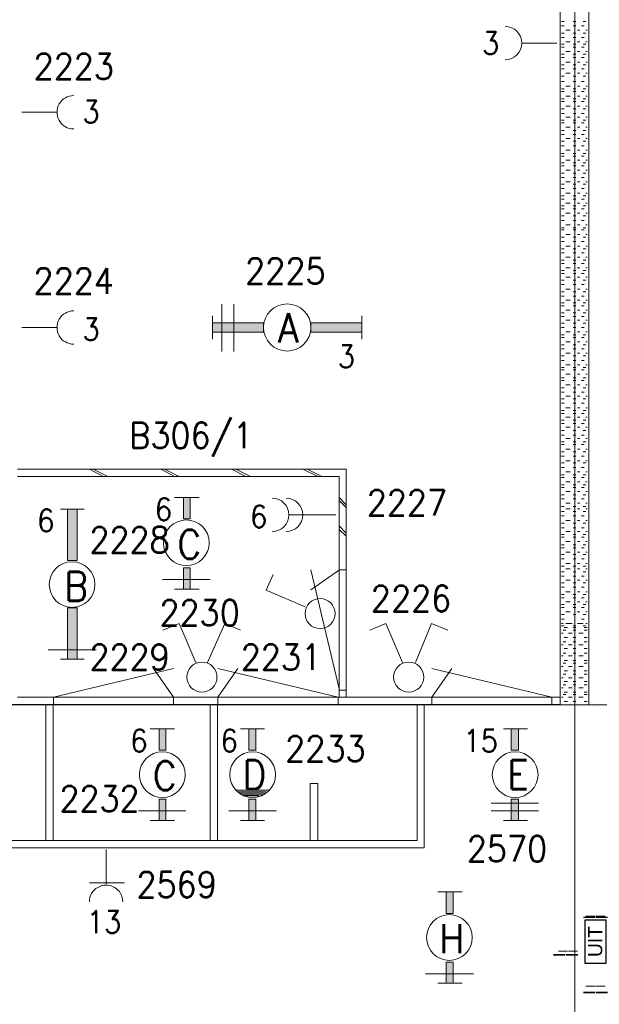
# Model space of a CAD drawing. Header units: metres. Extents: x -119 to 0, y 0 to 84.
# Tile 50 of 53: x -20.52 to -16.47, y 49.07 to 55.96. Entities that reach past the tile are written whole.
import ezdxf
from ezdxf.enums import TextEntityAlignment as Align

# ---------------------------------------------------------------- set-up
doc = ezdxf.new("R2010")
doc.units = ezdxf.units.M
doc.header["$MEASUREMENT"] = 0
doc.layers.add('Level 1', color=1, linetype='Continuous', lineweight=0)
doc.layers.add('Level 20', color=1, linetype='Continuous', lineweight=0)
doc.styles.add('Style-STANDARD', font='STANDARD.shx')
doc.styles.add('Style-WORKING', font='WORKING.shx')

# ---------------------------------------------------------------- blocks, each defined once
blk = doc.blocks.new('1260')
at = {"layer": 'Level 1', "color": 1, "linetype": 'Continuous', "lineweight": 0}
for p, q in [((-630.0001, -100), (-630.0001, 100)), ((630.0001, -100), (630.0001, 100))]:
    blk.add_line(p, q, dxfattribs=at)
blk.add_circle((0, 0), 200, dxfattribs=at)
at = {"layer": 'Level 1', "color": 1, "linetype": 'Continuous', "lineweight": 0, "extrusion": (0, 0, -1)}
blk.add_solid([(200, 40), (630.0001, 40), (200, -40), (630.0001, -40)], dxfattribs=at)
at = {"layer": 'Level 1', "color": 1, "linetype": 'Continuous', "lineweight": 0}
blk.add_solid([(200, -40), (630.0001, -40), (200, 40), (630.0001, 40)], dxfattribs=at)
for points in [[(-200, 40), (-630.0001, 40), (-630.0001, -40), (-200, -40)], [(200, -40), (630.0001, -40), (630.0001, 40), (200, 40)]]:
    blk.add_3dface(points, dxfattribs=at)
at = {"layer": 'Level 1', "color": 1, "linetype": 'Continuous', "lineweight": 0, "style": 'Style-STANDARD'}
blk.add_text('A', height=250, dxfattribs=at).set_placement((-77.7681, -128.6793))
blk = doc.blocks.new('EF0A')
at = {"layer": 'Level 20', "color": 2, "linetype": 'Continuous', "lineweight": 30}
blk.add_3dface([(0, -0.03), (0, 0.03), (-0.03, 0.03), (-0.03, -0.03)], dxfattribs=at)
at = {"layer": 'Level 20', "color": 253, "linetype": 'Continuous', "lineweight": 13, "style": 'Style-WORKING'}
blk.add_text('UIT', height=0.02, rotation=90, dxfattribs=at).set_placement((-0.0155, 0), align=Align.MIDDLE_CENTER)
at = {"layer": 'Level 20', "color": 253, "linetype": 'Continuous', "lineweight": 13, "style": 'Style-WORKING', "width": 0.900036}
blk.add_attdef('EF0A_29778', text='', height=0.025, dxfattribs=at).set_placement((-0.015, 0.04), align=Align.CENTER)
at = {"layer": 'Level 20', "color": 11, "linetype": 'Continuous', "lineweight": 0, "style": 'Style-WORKING'}
blk.add_attdef('EF0A_29777', text='', height=0.018, dxfattribs=at).set_placement((-0.015, 0.04), align=Align.CENTER)
at = {"layer": 'Level 20', "color": 253, "linetype": 'Continuous', "lineweight": 13, "style": 'Style-WORKING', "width": 0.900036}
blk.add_attdef('EF0A_29782', text='', height=0.025, dxfattribs=at).set_placement((-0.04, 0), align=Align.MIDDLE_RIGHT)
at = {"layer": 'Level 20', "color": 11, "linetype": 'Continuous', "lineweight": 0, "style": 'Style-WORKING'}
blk.add_attdef('EF0A_29781', text='', height=0.018, dxfattribs=at).set_placement((-0.04, 0), align=Align.MIDDLE_RIGHT)
blk.add_attdef('EF0A_29779', text='', height=0.018, dxfattribs=at).set_placement((0.01, 0), align=Align.MIDDLE_LEFT)
at = {"layer": 'Level 20', "color": 253, "linetype": 'Continuous', "lineweight": 13, "style": 'Style-WORKING', "width": 0.900036}
blk.add_attdef('EF0A_29780', text='', height=0.025, dxfattribs=at).set_placement((0.01, 0), align=Align.MIDDLE_LEFT)
blk.add_attdef('EF0A_29784', text='', height=0.025, dxfattribs=at).set_placement((-0.015, -0.04), align=Align.TOP_CENTER)
at = {"layer": 'Level 20', "color": 11, "linetype": 'Continuous', "lineweight": 0, "style": 'Style-WORKING'}
blk.add_attdef('EF0A_29783', text='', height=0.018, dxfattribs=at).set_placement((-0.015, -0.04), align=Align.TOP_CENTER)

msp = doc.modelspace()

# ---------------------------------------------------------------- linework, layer by layer
at = {"layer": 'Level 1', "color": 11, "linetype": 'Continuous', "lineweight": 0}
for p, q in [((-16.6412, 62.0781), (-16.6412, 35.362)), ((-106.4536, 51.1663), (-6.9068, 51.1663))]:
    msp.add_line(p, q, dxfattribs=at)
at = {"layer": 'Level 1', "color": 1, "linetype": 'Continuous', "lineweight": 0}
for p, q in [((-16.5437, 58.5539), (-16.5437, 51.1702)), ((-16.7425, 58.5032), (-16.7425, 51.1702)), ((-16.7347, 55.9458), (-16.7152, 55.9458)), ((-16.7347, 55.9146), (-16.7152, 55.9146)), ((-16.6529, 55.9458), (-16.6334, 55.9458)), ((-16.6529, 55.9146), (-16.6334, 55.9146)), ((-16.5944, 55.9146), (-16.5749, 55.9146)), ((-16.5827, 55.9458), (-16.5632, 55.9458)), ((-16.7347, 55.8639), (-16.7152, 55.8639)), ((-16.7347, 55.8328), (-16.7152, 55.8328)), ((-16.7035, 55.8834), (-16.6724, 55.8834)), ((-16.6529, 55.8639), (-16.6334, 55.8639)), ((-16.6529, 55.8328), (-16.6334, 55.8328)), ((-16.6217, 55.8834), (-16.6061, 55.8834)), ((-16.5944, 55.8328), (-16.5749, 55.8328)), ((-16.5827, 55.8639), (-16.5632, 55.8639)), ((-16.5632, 55.8834), (-16.5554, 55.8834)), ((-16.7659, 55.7938), (-17.0076, 55.7938)), ((-16.7347, 55.786), (-16.7152, 55.786)), ((-16.7347, 55.7665), (-16.7152, 55.7665)), ((-16.7035, 55.8016), (-16.6724, 55.8016)), ((-16.6529, 55.786), (-16.6334, 55.786)), ((-16.6529, 55.7665), (-16.6334, 55.7665)), ((-16.6217, 55.8016), (-16.6061, 55.8016)), ((-16.5944, 55.7665), (-16.5749, 55.7665)), ((-16.5827, 55.786), (-16.5632, 55.786)), ((-16.5632, 55.8016), (-16.5554, 55.8016)), ((-16.7347, 55.7158), (-16.7152, 55.7158)), ((-16.7347, 55.6924), (-16.7152, 55.6924)), ((-16.7035, 55.7353), (-16.6724, 55.7353)), ((-16.6529, 55.7158), (-16.6334, 55.7158)), ((-16.6529, 55.6924), (-16.6334, 55.6924)), ((-16.6217, 55.7353), (-16.6061, 55.7353)), ((-16.5944, 55.6924), (-16.5749, 55.6924)), ((-16.5827, 55.7158), (-16.5632, 55.7158)), ((-16.5632, 55.7353), (-16.5554, 55.7353)), ((-16.7347, 55.6417), (-16.7152, 55.6417)), ((-16.7035, 55.6612), (-16.6724, 55.6612)), ((-16.6529, 55.6417), (-16.6334, 55.6417)), ((-16.6217, 55.6612), (-16.6061, 55.6612)), ((-16.5827, 55.6417), (-16.5632, 55.6417)), ((-16.5632, 55.6612), (-16.5554, 55.6612)), ((-16.7347, 55.6144), (-16.7152, 55.6144)), ((-16.7347, 55.5638), (-16.7152, 55.5638)), ((-16.7035, 55.5833), (-16.6724, 55.5833)), ((-16.6529, 55.6144), (-16.6334, 55.6144)), ((-16.6529, 55.5638), (-16.6334, 55.5638)), ((-16.6217, 55.5833), (-16.6061, 55.5833)), ((-16.5944, 55.6144), (-16.5749, 55.6144)), ((-16.5827, 55.5638), (-16.5632, 55.5638)), ((-16.5632, 55.5833), (-16.5554, 55.5833)), ((-16.7347, 55.5248), (-16.7152, 55.5248)), ((-16.7035, 55.4936), (-16.6724, 55.4936)), ((-16.6529, 55.5248), (-16.6334, 55.5248)), ((-16.6217, 55.4936), (-16.6061, 55.4936)), ((-16.5944, 55.5248), (-16.5749, 55.5248)), ((-16.5632, 55.4936), (-16.5554, 55.4936)), ((-16.7347, 55.4741), (-16.7152, 55.4741)), ((-16.7347, 55.4546), (-16.7152, 55.4546)), ((-16.7035, 55.4234), (-16.6724, 55.4234)), ((-16.6529, 55.4741), (-16.6334, 55.4741)), ((-16.6529, 55.4546), (-16.6334, 55.4546)), ((-16.6217, 55.4234), (-16.6061, 55.4234)), ((-16.5944, 55.4546), (-16.5749, 55.4546)), ((-16.5827, 55.4741), (-16.5632, 55.4741)), ((-16.5632, 55.4234), (-16.5554, 55.4234)), ((-16.7347, 55.4039), (-16.7152, 55.4039)), ((-16.7347, 55.3844), (-16.7152, 55.3844)), ((-16.7035, 55.3532), (-16.6724, 55.3532)), ((-16.6529, 55.4039), (-16.6334, 55.4039)), ((-16.6529, 55.3844), (-16.6334, 55.3844)), ((-16.6217, 55.3532), (-16.6061, 55.3532)), ((-16.5944, 55.3844), (-16.5749, 55.3844)), ((-16.5827, 55.4039), (-16.5632, 55.4039)), ((-16.5632, 55.3532), (-16.5554, 55.3532)), ((-20.5084, 55.3104), (-20.2667, 55.3104)), ((-16.7347, 55.3338), (-16.7152, 55.3338)), ((-16.7347, 55.3026), (-16.7152, 55.3026)), ((-16.6529, 55.3338), (-16.6334, 55.3338)), ((-16.6529, 55.3026), (-16.6334, 55.3026)), ((-16.5944, 55.3026), (-16.5749, 55.3026)), ((-16.5827, 55.3338), (-16.5632, 55.3338)), ((-16.7347, 55.2558), (-16.7152, 55.2558)), ((-16.7347, 55.2363), (-16.7152, 55.2363)), ((-16.7035, 55.2753), (-16.6724, 55.2753)), ((-16.6529, 55.2558), (-16.6334, 55.2558)), ((-16.6529, 55.2363), (-16.6334, 55.2363)), ((-16.6217, 55.2753), (-16.6061, 55.2753)), ((-16.5944, 55.2363), (-16.5749, 55.2363)), ((-16.5827, 55.2558), (-16.5632, 55.2558)), ((-16.5632, 55.2753), (-16.5554, 55.2753)), ((-16.7347, 55.1817), (-16.7152, 55.1817)), ((-16.7347, 55.1544), (-16.7152, 55.1544)), ((-16.7035, 55.2051), (-16.6724, 55.2051)), ((-16.6529, 55.1817), (-16.6334, 55.1817)), ((-16.6529, 55.1544), (-16.6334, 55.1544)), ((-16.6217, 55.2051), (-16.6061, 55.2051)), ((-16.5944, 55.1544), (-16.5749, 55.1544)), ((-16.5827, 55.1817), (-16.5632, 55.1817)), ((-16.5632, 55.2051), (-16.5554, 55.2051)), ((-16.7347, 55.1076), (-16.7152, 55.1076)), ((-16.7347, 55.0765), (-16.7152, 55.0765)), ((-16.7035, 55.1271), (-16.6724, 55.1271)), ((-16.6529, 55.1076), (-16.6334, 55.1076)), ((-16.6529, 55.0765), (-16.6334, 55.0765)), ((-16.6217, 55.1271), (-16.6061, 55.1271)), ((-16.5944, 55.0765), (-16.5749, 55.0765)), ((-16.5827, 55.1076), (-16.5632, 55.1076)), ((-16.5632, 55.1271), (-16.5554, 55.1271)), ((-16.7347, 55.0219), (-16.7152, 55.0219)), ((-16.7347, 55.0024), (-16.7152, 55.0024)), ((-16.7035, 55.0453), (-16.6724, 55.0453)), ((-16.6529, 55.0219), (-16.6334, 55.0219)), ((-16.6529, 55.0024), (-16.6334, 55.0024)), ((-16.6217, 55.0453), (-16.6061, 55.0453)), ((-16.5944, 55.0024), (-16.5749, 55.0024)), ((-16.5827, 55.0219), (-16.5632, 55.0219)), ((-16.5632, 55.0453), (-16.5554, 55.0453)), ((-16.7347, 54.9556), (-16.7152, 54.9556)), ((-16.7347, 54.9361), (-16.7152, 54.9361)), ((-16.7035, 54.9751), (-16.6724, 54.9751)), ((-16.6529, 54.9556), (-16.6334, 54.9556)), ((-16.6529, 54.9361), (-16.6334, 54.9361)), ((-16.6217, 54.9751), (-16.6061, 54.9751)), ((-16.5944, 54.9361), (-16.5749, 54.9361)), ((-16.5827, 54.9556), (-16.5632, 54.9556)), ((-16.5632, 54.9751), (-16.5554, 54.9751)), ((-16.7347, 54.8854), (-16.7152, 54.8854)), ((-16.7035, 54.9049), (-16.6724, 54.9049)), ((-16.6529, 54.8854), (-16.6334, 54.8854)), ((-16.6217, 54.9049), (-16.6061, 54.9049)), ((-16.5827, 54.8854), (-16.5632, 54.8854)), ((-16.5632, 54.9049), (-16.5554, 54.9049)), ((-16.7347, 54.8542), (-16.7152, 54.8542)), ((-16.7347, 54.8075), (-16.7152, 54.8075)), ((-16.7035, 54.8231), (-16.6724, 54.8231)), ((-16.6529, 54.8542), (-16.6334, 54.8542)), ((-16.6529, 54.8075), (-16.6334, 54.8075)), ((-16.6217, 54.8231), (-16.6061, 54.8231)), ((-16.5944, 54.8542), (-16.5749, 54.8542)), ((-16.5827, 54.8075), (-16.5632, 54.8075)), ((-16.5632, 54.8231), (-16.5554, 54.8231)), ((-16.7347, 54.7763), (-16.7152, 54.7763)), ((-16.7035, 54.7451), (-16.6724, 54.7451)), ((-16.6529, 54.7763), (-16.6334, 54.7763)), ((-16.6217, 54.7451), (-16.6061, 54.7451)), ((-16.5944, 54.7763), (-16.5749, 54.7763)), ((-16.5632, 54.7451), (-16.5554, 54.7451)), ((-16.7347, 54.7256), (-16.7152, 54.7256)), ((-16.7347, 54.7022), (-16.7152, 54.7022)), ((-16.7035, 54.6749), (-16.6724, 54.6749)), ((-16.6529, 54.7256), (-16.6334, 54.7256)), ((-16.6529, 54.7022), (-16.6334, 54.7022)), ((-16.6217, 54.6749), (-16.6061, 54.6749)), ((-16.5944, 54.7022), (-16.5749, 54.7022)), ((-16.5827, 54.7256), (-16.5632, 54.7256)), ((-16.5632, 54.6749), (-16.5554, 54.6749)), ((-16.7347, 54.6554), (-16.7152, 54.6554)), ((-16.7347, 54.6359), (-16.7152, 54.6359)), ((-16.7035, 54.6047), (-16.6724, 54.6047)), ((-16.6529, 54.6554), (-16.6334, 54.6554)), ((-16.6529, 54.6359), (-16.6334, 54.6359)), ((-16.6217, 54.6047), (-16.6061, 54.6047)), ((-16.5944, 54.6359), (-16.5749, 54.6359)), ((-16.5827, 54.6554), (-16.5632, 54.6554)), ((-16.5632, 54.6047), (-16.5554, 54.6047)), ((-16.7347, 54.5852), (-16.7152, 54.5852)), ((-16.7347, 54.5541), (-16.7152, 54.5541)), ((-16.7035, 54.5229), (-16.6724, 54.5229)), ((-16.6529, 54.5852), (-16.6334, 54.5852)), ((-16.6529, 54.5541), (-16.6334, 54.5541)), ((-16.6217, 54.5229), (-16.6061, 54.5229)), ((-16.5944, 54.5541), (-16.5749, 54.5541)), ((-16.5827, 54.5852), (-16.5632, 54.5852)), ((-16.5632, 54.5229), (-16.5554, 54.5229)), ((-16.7347, 54.5034), (-16.7152, 54.5034)), ((-16.7347, 54.4878), (-16.7152, 54.4878)), ((-16.7035, 54.4566), (-16.6724, 54.4566)), ((-16.6529, 54.5034), (-16.6334, 54.5034)), ((-16.6529, 54.4878), (-16.6334, 54.4878)), ((-16.6217, 54.4566), (-16.6061, 54.4566)), ((-16.5944, 54.4878), (-16.5749, 54.4878)), ((-16.5827, 54.5034), (-16.5632, 54.5034)), ((-16.5632, 54.4566), (-16.5554, 54.4566)), ((-16.7347, 54.4371), (-16.7152, 54.4371)), ((-16.7347, 54.4059), (-16.7152, 54.4059)), ((-16.6529, 54.4371), (-16.6334, 54.4371)), ((-16.6529, 54.4059), (-16.6334, 54.4059)), ((-16.5944, 54.4059), (-16.5749, 54.4059)), ((-16.5827, 54.4371), (-16.5632, 54.4371)), ((-16.7347, 54.3552), (-16.7152, 54.3552)), ((-16.7347, 54.328), (-16.7152, 54.328)), ((-16.7035, 54.3747), (-16.6724, 54.3747)), ((-16.6529, 54.3552), (-16.6334, 54.3552)), ((-16.6529, 54.328), (-16.6334, 54.328)), ((-16.6217, 54.3747), (-16.6061, 54.3747)), ((-16.5944, 54.328), (-16.5749, 54.328)), ((-16.5827, 54.3552), (-16.5632, 54.3552)), ((-16.5632, 54.3747), (-16.5554, 54.3747)), ((-16.7347, 54.2773), (-16.7152, 54.2773)), ((-16.7347, 54.2539), (-16.7152, 54.2539)), ((-16.7035, 54.2968), (-16.6724, 54.2968)), ((-16.6529, 54.2773), (-16.6334, 54.2773)), ((-16.6529, 54.2539), (-16.6334, 54.2539)), ((-16.6217, 54.2968), (-16.6061, 54.2968)), ((-16.5944, 54.2539), (-16.5749, 54.2539)), ((-16.5827, 54.2773), (-16.5632, 54.2773)), ((-16.5632, 54.2968), (-16.5554, 54.2968)), ((-16.7347, 54.2032), (-16.7152, 54.2032)), ((-16.7347, 54.1837), (-16.7152, 54.1837)), ((-16.7035, 54.2227), (-16.6724, 54.2227)), ((-16.6529, 54.2032), (-16.6334, 54.2032)), ((-16.6529, 54.1837), (-16.6334, 54.1837)), ((-16.6217, 54.2227), (-16.6061, 54.2227)), ((-16.5944, 54.1837), (-16.5749, 54.1837)), ((-16.5827, 54.2032), (-16.5632, 54.2032)), ((-16.5632, 54.2227), (-16.5554, 54.2227)), ((-16.7347, 54.1369), (-16.7152, 54.1369)), ((-16.7035, 54.1564), (-16.6724, 54.1564)), ((-16.6529, 54.1369), (-16.6334, 54.1369)), ((-16.6217, 54.1564), (-16.6061, 54.1564)), ((-16.5827, 54.1369), (-16.5632, 54.1369)), ((-16.5632, 54.1564), (-16.5554, 54.1564)), ((-16.7347, 54.1057), (-16.7152, 54.1057)), ((-16.7347, 54.0551), (-16.7152, 54.0551)), ((-16.7035, 54.0746), (-16.6724, 54.0746)), ((-16.6529, 54.1057), (-16.6334, 54.1057)), ((-16.6529, 54.0551), (-16.6334, 54.0551)), ((-16.6217, 54.0746), (-16.6061, 54.0746)), ((-16.5944, 54.1057), (-16.5749, 54.1057)), ((-16.5827, 54.0551), (-16.5632, 54.0551)), ((-16.5632, 54.0746), (-16.5554, 54.0746)), ((-16.7347, 54.0239), (-16.7152, 54.0239)), ((-16.7347, 53.9771), (-16.7152, 53.9771)), ((-16.7035, 53.9966), (-16.6724, 53.9966)), ((-16.6529, 54.0239), (-16.6334, 54.0239)), ((-16.6529, 53.9771), (-16.6334, 53.9771)), ((-16.6217, 53.9966), (-16.6061, 53.9966)), ((-16.5944, 54.0239), (-16.5749, 54.0239)), ((-16.5827, 53.9771), (-16.5632, 53.9771)), ((-16.5632, 53.9966), (-16.5554, 53.9966)), ((-19.1089, 53.9693), (-19.1089, 53.6379)), ((-19.027, 53.9693), (-19.027, 53.6379)), ((-16.7347, 53.9576), (-16.7152, 53.9576)), ((-16.7347, 53.9069), (-16.7152, 53.9069)), ((-16.7035, 53.9264), (-16.6724, 53.9264)), ((-16.6529, 53.9576), (-16.6334, 53.9576)), ((-16.6529, 53.9069), (-16.6334, 53.9069)), ((-16.6217, 53.9264), (-16.6061, 53.9264)), ((-16.5944, 53.9576), (-16.5749, 53.9576)), ((-16.5827, 53.9069), (-16.5632, 53.9069)), ((-16.5632, 53.9264), (-16.5554, 53.9264)), ((-16.7347, 53.8835), (-16.7152, 53.8835)), ((-16.7347, 53.8368), (-16.7152, 53.8368)), ((-16.7035, 53.8562), (-16.6724, 53.8562)), ((-16.6529, 53.8835), (-16.6334, 53.8835)), ((-16.6529, 53.8368), (-16.6334, 53.8368)), ((-16.6217, 53.8562), (-16.6061, 53.8562)), ((-16.5944, 53.8835), (-16.5749, 53.8835)), ((-16.5827, 53.8368), (-16.5632, 53.8368)), ((-16.5632, 53.8562), (-16.5554, 53.8562)), ((-20.5084, 53.8056), (-20.2667, 53.8056)), ((-16.7347, 53.8056), (-16.7152, 53.8056)), ((-16.7035, 53.7744), (-16.6724, 53.7744)), ((-16.6529, 53.8056), (-16.6334, 53.8056)), ((-16.6217, 53.7744), (-16.6061, 53.7744)), ((-16.5944, 53.8056), (-16.5749, 53.8056)), ((-16.5632, 53.7744), (-16.5554, 53.7744)), ((-16.7347, 53.7549), (-16.7152, 53.7549)), ((-16.7347, 53.7354), (-16.7152, 53.7354)), ((-16.7035, 53.7042), (-16.6724, 53.7042)), ((-16.6529, 53.7549), (-16.6334, 53.7549)), ((-16.6529, 53.7354), (-16.6334, 53.7354)), ((-16.6217, 53.7042), (-16.6061, 53.7042)), ((-16.5944, 53.7354), (-16.5749, 53.7354)), ((-16.5827, 53.7549), (-16.5632, 53.7549)), ((-16.5632, 53.7042), (-16.5554, 53.7042)), ((-16.7347, 53.6847), (-16.7152, 53.6847)), ((-16.7347, 53.6574), (-16.7152, 53.6574)), ((-16.7035, 53.6262), (-16.6724, 53.6262)), ((-16.6529, 53.6847), (-16.6334, 53.6847)), ((-16.6529, 53.6574), (-16.6334, 53.6574)), ((-16.6217, 53.6262), (-16.6061, 53.6262)), ((-16.5944, 53.6574), (-16.5749, 53.6574)), ((-16.5827, 53.6847), (-16.5632, 53.6847)), ((-16.5632, 53.6262), (-16.5554, 53.6262)), ((-16.7347, 53.6067), (-16.7152, 53.6067)), ((-16.7347, 53.5756), (-16.7152, 53.5756)), ((-16.6529, 53.6067), (-16.6334, 53.6067)), ((-16.6529, 53.5756), (-16.6334, 53.5756)), ((-16.5944, 53.5756), (-16.5749, 53.5756)), ((-16.5827, 53.6067), (-16.5632, 53.6067)), ((-16.7347, 53.5249), (-16.7152, 53.5249)), ((-16.7347, 53.5093), (-16.7152, 53.5093)), ((-16.7035, 53.5444), (-16.6724, 53.5444)), ((-16.6529, 53.5249), (-16.6334, 53.5249)), ((-16.6529, 53.5093), (-16.6334, 53.5093)), ((-16.6217, 53.5444), (-16.6061, 53.5444)), ((-16.5944, 53.5093), (-16.5749, 53.5093)), ((-16.5827, 53.5249), (-16.5632, 53.5249)), ((-16.5632, 53.5444), (-16.5554, 53.5444)), ((-16.7347, 53.4547), (-16.7152, 53.4547)), ((-16.7347, 53.4352), (-16.7152, 53.4352)), ((-16.7035, 53.4781), (-16.6724, 53.4781)), ((-16.6529, 53.4547), (-16.6334, 53.4547)), ((-16.6529, 53.4352), (-16.6334, 53.4352)), ((-16.6217, 53.4781), (-16.6061, 53.4781)), ((-16.5944, 53.4352), (-16.5749, 53.4352)), ((-16.5827, 53.4547), (-16.5632, 53.4547)), ((-16.5632, 53.4781), (-16.5554, 53.4781)), ((-16.7347, 53.3845), (-16.7152, 53.3845)), ((-16.7347, 53.3533), (-16.7152, 53.3533)), ((-16.7035, 53.404), (-16.6724, 53.404)), ((-16.6529, 53.3845), (-16.6334, 53.3845)), ((-16.6529, 53.3533), (-16.6334, 53.3533)), ((-16.6217, 53.404), (-16.6061, 53.404)), ((-16.5944, 53.3533), (-16.5749, 53.3533)), ((-16.5827, 53.3845), (-16.5632, 53.3845)), ((-16.5632, 53.404), (-16.5554, 53.404)), ((-16.7347, 53.3066), (-16.7152, 53.3066)), ((-16.7035, 53.326), (-16.6724, 53.326)), ((-16.6529, 53.3066), (-16.6334, 53.3066)), ((-16.6217, 53.326), (-16.6061, 53.326)), ((-16.5827, 53.3066), (-16.5632, 53.3066)), ((-16.5632, 53.326), (-16.5554, 53.326)), ((-16.7347, 53.2754), (-16.7152, 53.2754)), ((-16.7347, 53.2247), (-16.7152, 53.2247)), ((-16.7035, 53.2442), (-16.6724, 53.2442)), ((-16.6529, 53.2754), (-16.6334, 53.2754)), ((-16.6529, 53.2247), (-16.6334, 53.2247)), ((-16.6217, 53.2442), (-16.6061, 53.2442)), ((-16.5944, 53.2754), (-16.5749, 53.2754)), ((-16.5827, 53.2247), (-16.5632, 53.2247)), ((-16.5632, 53.2442), (-16.5554, 53.2442)), ((-16.7347, 53.2052), (-16.7152, 53.2052)), ((-16.7347, 53.1584), (-16.7152, 53.1584)), ((-16.7035, 53.1779), (-16.6724, 53.1779)), ((-16.6529, 53.2052), (-16.6334, 53.2052)), ((-16.6529, 53.1584), (-16.6334, 53.1584)), ((-16.6217, 53.1779), (-16.6061, 53.1779)), ((-16.5944, 53.2052), (-16.5749, 53.2052)), ((-16.5827, 53.1584), (-16.5632, 53.1584)), ((-16.5632, 53.1779), (-16.5554, 53.1779)), ((-16.7347, 53.135), (-16.7152, 53.135)), ((-16.7347, 53.0843), (-16.7152, 53.0843)), ((-16.7035, 53.1077), (-16.6724, 53.1077)), ((-16.6529, 53.135), (-16.6334, 53.135)), ((-16.6529, 53.0843), (-16.6334, 53.0843)), ((-16.6217, 53.1077), (-16.6061, 53.1077)), ((-16.5944, 53.135), (-16.5749, 53.135)), ((-16.5827, 53.0843), (-16.5632, 53.0843)), ((-16.5632, 53.1077), (-16.5554, 53.1077)), ((-16.7347, 53.0532), (-16.7152, 53.0532)), ((-16.7347, 53.0064), (-16.7152, 53.0064)), ((-16.7035, 53.0298), (-16.6724, 53.0298)), ((-16.6529, 53.0532), (-16.6334, 53.0532)), ((-16.6529, 53.0064), (-16.6334, 53.0064)), ((-16.6217, 53.0298), (-16.6061, 53.0298)), ((-16.5944, 53.0532), (-16.5749, 53.0532)), ((-16.5827, 53.0064), (-16.5632, 53.0064)), ((-16.5632, 53.0298), (-16.5554, 53.0298)), ((-16.7347, 52.9869), (-16.7152, 52.9869)), ((-16.7035, 52.9557), (-16.6724, 52.9557)), ((-16.6529, 52.9869), (-16.6334, 52.9869)), ((-16.6217, 52.9557), (-16.6061, 52.9557)), ((-16.5944, 52.9869), (-16.5749, 52.9869)), ((-16.5632, 52.9557), (-16.5554, 52.9557)), ((-16.7347, 52.9362), (-16.7152, 52.9362)), ((-16.7347, 52.905), (-16.7152, 52.905)), ((-16.7035, 52.8738), (-16.6724, 52.8738)), ((-16.6529, 52.9362), (-16.6334, 52.9362)), ((-16.6529, 52.905), (-16.6334, 52.905)), ((-16.6217, 52.8738), (-16.6061, 52.8738)), ((-16.5944, 52.905), (-16.5749, 52.905)), ((-16.5827, 52.9362), (-16.5632, 52.9362)), ((-16.5632, 52.8738), (-16.5554, 52.8738)), ((-20.5396, 52.8154), (-18.2395, 52.8154)), ((-20.0367, 52.8154), (-19.9393, 52.7647)), ((-20.0094, 52.8154), (-19.9081, 52.7647)), ((-19.5377, 52.8154), (-19.4403, 52.7647)), ((-19.5104, 52.8154), (-19.4091, 52.7647)), ((-19.0426, 52.8154), (-18.9413, 52.7647)), ((-19.0114, 52.8154), (-18.9101, 52.7647)), ((-18.5436, 52.8154), (-18.4384, 52.7647)), ((-18.5124, 52.8154), (-18.4111, 52.7647)), ((-18.2395, 52.8154), (-18.2395, 51.2209)), ((-16.7347, 52.8582), (-16.7152, 52.8582)), ((-16.7347, 52.827), (-16.7152, 52.827)), ((-16.6529, 52.8582), (-16.6334, 52.8582)), ((-16.6529, 52.827), (-16.6334, 52.827)), ((-16.5944, 52.827), (-16.5749, 52.827)), ((-16.5827, 52.8582), (-16.5632, 52.8582)), ((-20.5396, 52.7647), (-18.2902, 52.7647)), ((-18.2902, 52.7647), (-18.2902, 51.2209)), ((-16.7347, 52.7764), (-16.7152, 52.7764)), ((-16.7347, 52.7569), (-16.7152, 52.7569)), ((-16.7035, 52.7959), (-16.6724, 52.7959)), ((-16.6529, 52.7764), (-16.6334, 52.7764)), ((-16.6529, 52.7569), (-16.6334, 52.7569)), ((-16.6217, 52.7959), (-16.6061, 52.7959)), ((-16.5944, 52.7569), (-16.5749, 52.7569)), ((-16.5827, 52.7764), (-16.5632, 52.7764)), ((-16.5632, 52.7959), (-16.5554, 52.7959)), ((-16.7347, 52.7062), (-16.7152, 52.7062)), ((-16.7347, 52.6867), (-16.7152, 52.6867)), ((-16.7035, 52.7257), (-16.6724, 52.7257)), ((-16.6529, 52.7062), (-16.6334, 52.7062)), ((-16.6529, 52.6867), (-16.6334, 52.6867)), ((-16.6217, 52.7257), (-16.6061, 52.7257)), ((-16.5944, 52.6867), (-16.5749, 52.6867)), ((-16.5827, 52.7062), (-16.5632, 52.7062)), ((-16.5632, 52.7257), (-16.5554, 52.7257)), ((-19.4403, 52.6165), (-19.2687, 52.6165)), ((-18.2902, 52.6165), (-18.2395, 52.5659)), ((-18.2902, 52.597), (-18.2395, 52.5464)), ((-16.7347, 52.636), (-16.7152, 52.636)), ((-16.7347, 52.6087), (-16.7152, 52.6087)), ((-16.7035, 52.6594), (-16.6724, 52.6594)), ((-16.6529, 52.636), (-16.6334, 52.636)), ((-16.6529, 52.6087), (-16.6334, 52.6087)), ((-16.6217, 52.6594), (-16.6061, 52.6594)), ((-16.5944, 52.6087), (-16.5749, 52.6087)), ((-16.5827, 52.636), (-16.5632, 52.636)), ((-16.5632, 52.6594), (-16.5554, 52.6594)), ((-20.0718, 52.5347), (-20.2394, 52.5347)), ((-16.7347, 52.5542), (-16.7152, 52.5542)), ((-16.7035, 52.5775), (-16.6724, 52.5775)), ((-16.7035, 52.5386), (-16.6724, 52.5386)), ((-16.6529, 52.5542), (-16.6334, 52.5542)), ((-16.6217, 52.5775), (-16.6061, 52.5775)), ((-16.6217, 52.5386), (-16.6061, 52.5386)), ((-16.5827, 52.5542), (-16.5632, 52.5542)), ((-16.5632, 52.5775), (-16.5554, 52.5775)), ((-16.5632, 52.5386), (-16.5554, 52.5386)), ((-18.6372, 52.4957), (-18.3136, 52.4957)), ((-16.7347, 52.5191), (-16.7152, 52.5191)), ((-16.7347, 52.4879), (-16.7152, 52.4879)), ((-16.7035, 52.4567), (-16.6724, 52.4567)), ((-16.6529, 52.5191), (-16.6334, 52.5191)), ((-16.6529, 52.4879), (-16.6334, 52.4879)), ((-16.6217, 52.4567), (-16.6061, 52.4567)), ((-16.5944, 52.4879), (-16.5749, 52.4879)), ((-16.5827, 52.5191), (-16.5632, 52.5191)), ((-16.5632, 52.4567), (-16.5554, 52.4567)), ((-18.2902, 52.4177), (-18.2395, 52.367)), ((-18.2902, 52.3943), (-18.2395, 52.3475)), ((-16.7347, 52.4372), (-16.7152, 52.4372)), ((-16.7347, 52.406), (-16.7152, 52.406)), ((-16.6529, 52.4372), (-16.6334, 52.4372)), ((-16.6529, 52.406), (-16.6334, 52.406)), ((-16.5944, 52.406), (-16.5749, 52.406)), ((-16.5827, 52.4372), (-16.5632, 52.4372)), ((-16.7347, 52.3592), (-16.7152, 52.3592)), ((-16.7347, 52.3397), (-16.7152, 52.3397)), ((-16.7035, 52.3787), (-16.6724, 52.3787)), ((-16.6529, 52.3592), (-16.6334, 52.3592)), ((-16.6529, 52.3397), (-16.6334, 52.3397)), ((-16.6217, 52.3787), (-16.6061, 52.3787)), ((-16.5944, 52.3397), (-16.5749, 52.3397)), ((-16.5827, 52.3592), (-16.5632, 52.3592)), ((-16.5632, 52.3787), (-16.5554, 52.3787)), ((-16.7347, 52.2852), (-16.7152, 52.2852)), ((-16.7347, 52.2657), (-16.7152, 52.2657)), ((-16.7035, 52.3086), (-16.6724, 52.3086)), ((-16.6529, 52.2852), (-16.6334, 52.2852)), ((-16.6529, 52.2657), (-16.6334, 52.2657)), ((-16.6217, 52.3086), (-16.6061, 52.3086)), ((-16.5944, 52.2657), (-16.5749, 52.2657)), ((-16.5827, 52.2852), (-16.5632, 52.2852)), ((-16.5632, 52.3086), (-16.5554, 52.3086)), ((-16.7347, 52.2189), (-16.7152, 52.2189)), ((-16.7347, 52.1877), (-16.7152, 52.1877)), ((-16.7035, 52.2345), (-16.6724, 52.2345)), ((-16.6529, 52.2189), (-16.6334, 52.2189)), ((-16.6529, 52.1877), (-16.6334, 52.1877)), ((-16.6217, 52.2345), (-16.6061, 52.2345)), ((-16.5944, 52.1877), (-16.5749, 52.1877)), ((-16.5827, 52.2189), (-16.5632, 52.2189)), ((-16.5632, 52.2345), (-16.5554, 52.2345)), ((-16.7347, 52.137), (-16.7152, 52.137)), ((-16.7035, 52.1565), (-16.6724, 52.1565)), ((-16.7035, 52.1175), (-16.6724, 52.1175)), ((-16.6529, 52.137), (-16.6334, 52.137)), ((-16.6217, 52.1565), (-16.6061, 52.1565)), ((-16.6217, 52.1175), (-16.6061, 52.1175)), ((-16.5827, 52.137), (-16.5632, 52.137)), ((-16.5632, 52.1565), (-16.5554, 52.1565)), ((-16.5632, 52.1175), (-16.5554, 52.1175)), ((-19.526, 52.0435), (-19.1908, 52.0435)), ((-18.8009, 51.9694), (-18.7502, 52.0786)), ((-18.2874, 51.2707), (-18.4874, 52.1107)), ((-18.2874, 52.1107), (-18.4874, 51.9707)), ((-18.2374, 52.1107), (-18.2874, 52.1107)), ((-16.7347, 52.098), (-16.7152, 52.098)), ((-16.7347, 52.0668), (-16.7152, 52.0668)), ((-16.6529, 52.098), (-16.6334, 52.098)), ((-16.6529, 52.0668), (-16.6334, 52.0668)), ((-16.5944, 52.0668), (-16.5749, 52.0668)), ((-16.5827, 52.098), (-16.5632, 52.098)), ((-19.4403, 51.9772), (-19.2687, 51.9772)), ((-16.7347, 52.0201), (-16.7152, 52.0201)), ((-16.7347, 51.9889), (-16.7152, 51.9889)), ((-16.7035, 52.0396), (-16.6724, 52.0396)), ((-16.6529, 52.0201), (-16.6334, 52.0201)), ((-16.6529, 51.9889), (-16.6334, 51.9889)), ((-16.6217, 52.0396), (-16.6061, 52.0396)), ((-16.5944, 51.9889), (-16.5749, 51.9889)), ((-16.5827, 52.0201), (-16.5632, 52.0201)), ((-16.5632, 52.0396), (-16.5554, 52.0396)), ((-18.528, 51.8524), (-18.8009, 51.9694)), ((-16.7347, 51.9382), (-16.7152, 51.9382)), ((-16.7347, 51.9148), (-16.7152, 51.9148)), ((-16.7035, 51.9577), (-16.6724, 51.9577)), ((-16.6529, 51.9382), (-16.6334, 51.9382)), ((-16.6529, 51.9148), (-16.6334, 51.9148)), ((-16.6217, 51.9577), (-16.6061, 51.9577)), ((-16.5944, 51.9148), (-16.5749, 51.9148)), ((-16.5827, 51.9382), (-16.5632, 51.9382)), ((-16.5632, 51.9577), (-16.5554, 51.9577)), ((-16.7347, 51.868), (-16.7152, 51.868)), ((-16.7347, 51.8485), (-16.7152, 51.8485)), ((-16.7035, 51.8875), (-16.6724, 51.8875)), ((-16.6529, 51.868), (-16.6334, 51.868)), ((-16.6529, 51.8485), (-16.6334, 51.8485)), ((-16.6217, 51.8875), (-16.6061, 51.8875)), ((-16.5944, 51.8485), (-16.5749, 51.8485)), ((-16.5827, 51.868), (-16.5632, 51.868)), ((-16.5632, 51.8875), (-16.5554, 51.8875)), ((-16.7347, 51.7979), (-16.7152, 51.7979)), ((-16.7035, 51.8174), (-16.6724, 51.8174)), ((-16.6529, 51.7979), (-16.6334, 51.7979)), ((-16.6217, 51.8174), (-16.6061, 51.8174)), ((-16.5827, 51.7979), (-16.5632, 51.7979)), ((-16.5632, 51.8174), (-16.5554, 51.8174)), ((-19.4091, 51.7355), (-19.5221, 51.6887)), ((-19.2921, 51.4626), (-19.4091, 51.7355)), ((-19.2102, 51.4626), (-19.0894, 51.7355)), ((-19.0894, 51.7355), (-18.9802, 51.6887)), ((-17.9627, 51.7355), (-18.0758, 51.6887)), ((-17.8458, 51.4626), (-17.9627, 51.7355)), ((-17.7561, 51.4626), (-17.6431, 51.7355)), ((-17.6431, 51.7355), (-17.53, 51.6887)), ((-16.7347, 51.7667), (-16.7152, 51.7667)), ((-16.723, 51.7355), (-16.7347, 51.7355)), ((-16.7347, 51.7199), (-16.7152, 51.7199)), ((-16.6918, 51.7082), (-16.7152, 51.7082)), ((-16.7035, 51.7355), (-16.6724, 51.7355)), ((-16.6607, 51.7355), (-16.6841, 51.7355)), ((-16.6529, 51.7199), (-16.6334, 51.7199)), ((-16.6334, 51.7082), (-16.6529, 51.7082)), ((-16.6217, 51.7355), (-16.6061, 51.7355)), ((-16.5827, 51.7355), (-16.6139, 51.7355)), ((-16.5944, 51.7667), (-16.5749, 51.7667)), ((-16.5827, 51.7199), (-16.5632, 51.7199)), ((-16.5554, 51.7082), (-16.5749, 51.7082)), ((-16.5632, 51.7355), (-16.5554, 51.7355)), ((-16.723, 51.6692), (-16.7347, 51.6692)), ((-16.7035, 51.6887), (-16.723, 51.6887)), ((-16.6918, 51.638), (-16.7152, 51.638)), ((-16.6607, 51.6692), (-16.6841, 51.6692)), ((-16.6334, 51.6887), (-16.6529, 51.6887)), ((-16.6334, 51.638), (-16.6529, 51.638)), ((-16.5827, 51.6692), (-16.6139, 51.6692)), ((-16.5554, 51.6887), (-16.5749, 51.6887)), ((-16.5554, 51.638), (-16.5749, 51.638)), ((-16.723, 51.5873), (-16.7347, 51.5873)), ((-16.7035, 51.6068), (-16.723, 51.6068)), ((-16.6607, 51.5873), (-16.6841, 51.5873)), ((-16.6334, 51.6068), (-16.6529, 51.6068)), ((-16.5827, 51.5873), (-16.6139, 51.5873)), ((-16.5554, 51.6068), (-16.5749, 51.6068)), ((-20.3252, 51.5523), (-19.9899, 51.5523)), ((-16.723, 51.5094), (-16.7347, 51.5094)), ((-16.7035, 51.5289), (-16.723, 51.5289)), ((-16.6918, 51.5601), (-16.7152, 51.5601)), ((-16.6607, 51.5094), (-16.6841, 51.5094)), ((-16.6334, 51.5601), (-16.6529, 51.5601)), ((-16.6334, 51.5289), (-16.6529, 51.5289)), ((-16.5827, 51.5094), (-16.6139, 51.5094)), ((-16.5554, 51.5601), (-16.5749, 51.5601)), ((-16.5554, 51.5289), (-16.5749, 51.5289)), ((-20.0718, 51.486), (-20.2394, 51.486)), ((-16.723, 51.4353), (-16.7347, 51.4353)), ((-16.7035, 51.4587), (-16.723, 51.4587)), ((-16.6918, 51.4782), (-16.7152, 51.4782)), ((-16.6607, 51.4353), (-16.6841, 51.4353)), ((-16.6334, 51.4782), (-16.6529, 51.4782)), ((-16.6334, 51.4587), (-16.6529, 51.4587)), ((-16.5827, 51.4353), (-16.6139, 51.4353)), ((-16.5554, 51.4782), (-16.5749, 51.4782)), ((-16.5554, 51.4587), (-16.5749, 51.4587)), ((-20.2871, 51.2212), (-19.4471, 51.4212)), ((-19.4471, 51.2212), (-19.5871, 51.4212)), ((-18.2974, 51.2212), (-19.1374, 51.4212)), ((-19.1374, 51.2212), (-18.9974, 51.4212)), ((-16.8014, 51.2212), (-17.6414, 51.4212)), ((-17.6414, 51.2212), (-17.5014, 51.4212)), ((-16.723, 51.3573), (-16.7347, 51.3573)), ((-16.7035, 51.3807), (-16.723, 51.3807)), ((-16.6918, 51.4041), (-16.7152, 51.4041)), ((-16.6607, 51.3573), (-16.6841, 51.3573)), ((-16.6334, 51.4041), (-16.6529, 51.4041)), ((-16.6334, 51.3807), (-16.6529, 51.3807)), ((-16.5827, 51.3573), (-16.6139, 51.3573)), ((-16.5554, 51.4041), (-16.5749, 51.4041)), ((-16.5554, 51.3807), (-16.5749, 51.3807)), ((-16.723, 51.2872), (-16.7347, 51.2872)), ((-16.7035, 51.3066), (-16.723, 51.3066)), ((-16.6918, 51.33), (-16.7152, 51.33)), ((-16.6607, 51.2872), (-16.6841, 51.2872)), ((-16.6334, 51.33), (-16.6529, 51.33)), ((-16.6334, 51.3066), (-16.6529, 51.3066)), ((-16.5827, 51.2872), (-16.6139, 51.2872)), ((-16.5554, 51.33), (-16.5749, 51.33)), ((-16.5554, 51.3066), (-16.5749, 51.3066)), ((-20.5396, 51.2209), (-16.7425, 51.2209)), ((-20.2871, 51.1712), (-20.2871, 51.2212)), ((-19.4471, 51.1712), (-19.4471, 51.2212)), ((-19.1374, 51.1712), (-19.1374, 51.2212)), ((-18.2974, 51.1712), (-18.2974, 51.2212)), ((-18.2374, 51.2707), (-18.2874, 51.2707)), ((-17.6414, 51.1712), (-17.6414, 51.2212)), ((-16.8014, 51.1712), (-16.8014, 51.2212)), ((-16.723, 51.2209), (-16.7347, 51.2209)), ((-16.7035, 51.2404), (-16.723, 51.2404)), ((-16.6918, 51.256), (-16.7152, 51.256)), ((-16.6607, 51.2209), (-16.6841, 51.2209)), ((-16.6334, 51.256), (-16.6529, 51.256)), ((-16.6334, 51.2404), (-16.6529, 51.2404)), ((-16.5827, 51.2209), (-16.6139, 51.2209)), ((-16.5554, 51.256), (-16.5749, 51.256)), ((-16.5554, 51.2404), (-16.5749, 51.2404)), ((-104.6564, 51.1702), (-16.7425, 51.1702)), ((-20.3408, 51.1702), (-20.3408, 50.219)), ((-20.2901, 51.1702), (-20.2901, 50.219)), ((-19.1908, 51.1702), (-19.1908, 50.219)), ((-19.1401, 51.1702), (-19.1401, 50.219)), ((-17.7444, 51.1702), (-17.7444, 50.219)), ((-17.6937, 51.1702), (-17.6937, 50.1683)), ((-16.6918, 51.1897), (-16.7152, 51.1897)), ((-16.6334, 51.1897), (-16.6529, 51.1897)), ((-16.5554, 51.1897), (-16.5749, 51.1897)), ((-19.6118, 50.9987), (-19.4403, 50.9987)), ((-18.9802, 50.9987), (-18.8126, 50.9987)), ((-17.1402, 50.9987), (-16.9725, 50.9987)), ((-18.4384, 50.6166), (-18.4929, 50.6166)), ((-18.4929, 50.6166), (-18.4929, 50.219)), ((-18.4384, 50.219), (-18.4384, 50.6166)), ((-19.0114, 50.5698), (-18.7814, 50.5698)), ((-19.0036, 50.5581), (-18.8009, 50.5581)), ((-18.9919, 50.5504), (-18.8126, 50.5504)), ((-18.9724, 50.5387), (-18.8204, 50.5387)), ((-18.9607, 50.5309), (-18.8516, 50.5309)), ((-17.2259, 50.4802), (-16.8946, 50.4802)), ((-19.6937, 50.4256), (-19.3623, 50.4256)), ((-19.0621, 50.4256), (-18.7268, 50.4256)), ((-17.2259, 50.4256), (-16.8946, 50.4256)), ((-19.6118, 50.3593), (-19.4403, 50.3593)), ((-18.9802, 50.3593), (-18.8126, 50.3593)), ((-17.1402, 50.3593), (-16.9725, 50.3593)), ((-23.5375, 50.219), (-17.7444, 50.219)), ((-23.5882, 50.1683), (-17.6937, 50.1683)), ((-19.9198, 50.1566), (-19.9198, 49.9149)), ((-19.7911, 49.9227), (-20.0367, 49.9227)), ((-17.6002, 49.8603), (-17.4287, 49.8603)), ((-17.686, 49.2873), (-17.3507, 49.2873)), ((-17.6002, 49.221), (-17.4287, 49.221))]:
    msp.add_line(p, q, dxfattribs=at)
for centre, radius in [((-19.3584, 52.3007), 0.1598), ((-20.1576, 52.0083), 0.1598), ((-18.4228, 51.8056), 0.1053), ((-19.2492, 51.3612), 0.1053), ((-17.8029, 51.3612), 0.1053), ((-19.526, 50.679), 0.1598), ((-18.8945, 50.679), 0.1598), ((-17.0583, 50.679), 0.1598), ((-17.5183, 49.5406), 0.1598)]:
    msp.add_circle(centre, radius, dxfattribs=at)
for centre, start, end in [((-17.1285, 55.7937), 270.00006, 89.99997), ((-20.1459, 55.3103), 90.00002, 270.00013), ((-20.1459, 53.8055), 90.00002, 270.00013), ((-18.758, 52.4956), 270.00006, 90.00005), ((-18.6606, 52.4956), 270.00006, 90.00005), ((-19.9198, 49.7901), 0, 180.00003)]:
    msp.add_arc(centre, 0.117, start, end, dxfattribs=at)
for points in [[(-19.3311, 52.4684), (-19.3779, 52.4684), (-19.3311, 52.6165), (-19.3779, 52.6165)], [(-20.1225, 52.176), (-20.1225, 52.5347), (-20.1888, 52.176), (-20.1888, 52.5347)], [(-19.3311, 51.9772), (-19.3779, 51.9772), (-19.3311, 52.1253), (-19.3779, 52.1253)], [(-19.5026, 50.8505), (-19.5494, 50.8505), (-19.5026, 50.9987), (-19.5494, 50.9987)], [(-18.8711, 50.8505), (-18.9218, 50.8505), (-18.8711, 50.9987), (-18.9218, 50.9987)], [(-17.0349, 50.8505), (-17.0856, 50.8505), (-17.0349, 50.9987), (-17.0856, 50.9987)], [(-19.5026, 50.3593), (-19.5494, 50.3593), (-19.5026, 50.5075), (-19.5494, 50.5075)], [(-18.8711, 50.3593), (-18.9218, 50.3593), (-18.8711, 50.5075), (-18.9218, 50.5075)], [(-17.0349, 50.3593), (-17.0856, 50.3593), (-17.0349, 50.5075), (-17.0856, 50.5075)], [(-17.491, 49.7083), (-17.5417, 49.7083), (-17.491, 49.8603), (-17.5417, 49.8603)], [(-17.491, 49.221), (-17.5417, 49.221), (-17.491, 49.3691), (-17.5417, 49.3691)]]:
    msp.add_solid(points, dxfattribs=at)
at = {"layer": 'Level 1', "color": 1, "linetype": 'Continuous', "lineweight": 0, "extrusion": (0, 0, -1)}
msp.add_solid([(20.1888, 51.8446), (20.1888, 51.486), (20.1225, 51.8446), (20.1225, 51.486)], dxfattribs=at)
at = {"layer": 'Level 1', "color": 1, "linetype": 'Continuous', "lineweight": 0}
for points in [[(-19.3311, 52.4684), (-19.3779, 52.4684), (-19.3779, 52.6165), (-19.3311, 52.6165)], [(-20.1225, 52.176), (-20.1225, 52.5347), (-20.1888, 52.5347), (-20.1888, 52.176)], [(-19.3311, 51.9772), (-19.3779, 51.9772), (-19.3779, 52.1253), (-19.3311, 52.1253)], [(-20.1888, 51.8446), (-20.1888, 51.486), (-20.1225, 51.486), (-20.1225, 51.8446)], [(-19.5026, 50.8505), (-19.5494, 50.8505), (-19.5494, 50.9987), (-19.5026, 50.9987)], [(-18.8711, 50.8505), (-18.9218, 50.8505), (-18.9218, 50.9987), (-18.8711, 50.9987)], [(-17.0349, 50.8505), (-17.0856, 50.8505), (-17.0856, 50.9987), (-17.0349, 50.9987)], [(-19.5026, 50.3593), (-19.5494, 50.3593), (-19.5494, 50.5075), (-19.5026, 50.5075)], [(-18.8711, 50.3593), (-18.9218, 50.3593), (-18.9218, 50.5075), (-18.8711, 50.5075)], [(-17.0349, 50.3593), (-17.0856, 50.3593), (-17.0856, 50.5075), (-17.0349, 50.5075)], [(-17.491, 49.7083), (-17.5417, 49.7083), (-17.5417, 49.8603), (-17.491, 49.8603)], [(-17.491, 49.221), (-17.5417, 49.221), (-17.5417, 49.3691), (-17.491, 49.3691)]]:
    msp.add_3dface(points, dxfattribs=at)

# ---------------------------------------------------------------- block references
at = {"layer": 'Level 1', "color": 1, "linetype": 'Continuous', "lineweight": 0, "xscale": 0.00083, "yscale": 0.000824}
msp.add_blockref('1260', (-18.6528, 53.8056), dxfattribs=at)
at = {"layer": 'Level 20', "color": 2, "linetype": 'Continuous', "lineweight": 30, "xscale": 5, "yscale": 5, "zscale": 5}
msp.add_blockref('EF0A', (-16.4216, 49.512), dxfattribs=at).add_auto_attribs({'EF0A_29777': '__', 'EF0A_29778': '__', 'EF0A_29779': '__', 'EF0A_29780': '__', 'EF0A_29781': '__', 'EF0A_29782': '__', 'EF0A_29783': '__', 'EF0A_29784': '__'})

# ---------------------------------------------------------------- texts
at = {"layer": 'Level 1', "color": 1, "linetype": 'Continuous', "lineweight": 0, "style": 'Style-STANDARD'}
for s, height, p in [('3', 0.1559, (-17.2292, 55.7158)), ('2223', 0.1799, (-20.1456, 55.541)), ('3', 0.1559, (-20.0244, 55.2363)), ('2225', 0.1799, (-18.6657, 54.111)), ('2224', 0.1799, (-20.1457, 54.041)), ('3', 0.1559, (-20.0244, 53.7159)), ('3', 0.1559, (-18.2389, 53.5249)), ('B306/1', 0.1799, (-19.3257, 52.961)), ('2227', 0.1799, (-17.8157, 52.491)), ('6', 0.1559, (-19.5183, 52.4567)), ('6', 0.1559, (-20.3409, 52.3787)), ('6', 0.1559, (-18.8517, 52.406)), ('2228', 0.1799, (-19.7557, 52.231)), ('2226', 0.1799, (-17.7863, 51.821)), ('2230', 0.1799, (-19.2657, 51.721)), ('2229', 0.1799, (-19.7557, 51.411)), ('2231', 0.1799, (-18.6964, 51.411)), ('6', 0.1559, (-19.6899, 50.8388)), ('6', 0.1559, (-19.0583, 50.8388)), ('2233', 0.1799, (-18.3857, 50.771)), ('15', 0.1559, (-17.2993, 50.8388)), ('2232', 0.1799, (-19.9657, 50.421)), ('2570', 0.1799, (-17.1157, 50.071)), ('2569', 0.1799, (-19.4265, 49.821)), ('13', 0.1559, (-19.9347, 49.5718))]:
    msp.add_text(s, height=height, dxfattribs=at).set_placement(p, align=Align.CENTER)
for s, p in [('C', (-19.4208, 52.1877)), ('B', (-20.2122, 51.8953)), ('C', (-19.5923, 50.5698)), ('D', (-18.9646, 50.5776)), ('E', (-17.1129, 50.5776)), ('H', (-17.5885, 49.4315))]:
    msp.add_text(s, height=0.2027, dxfattribs=at).set_placement(p)

doc.saveas('drawing.dxf')
